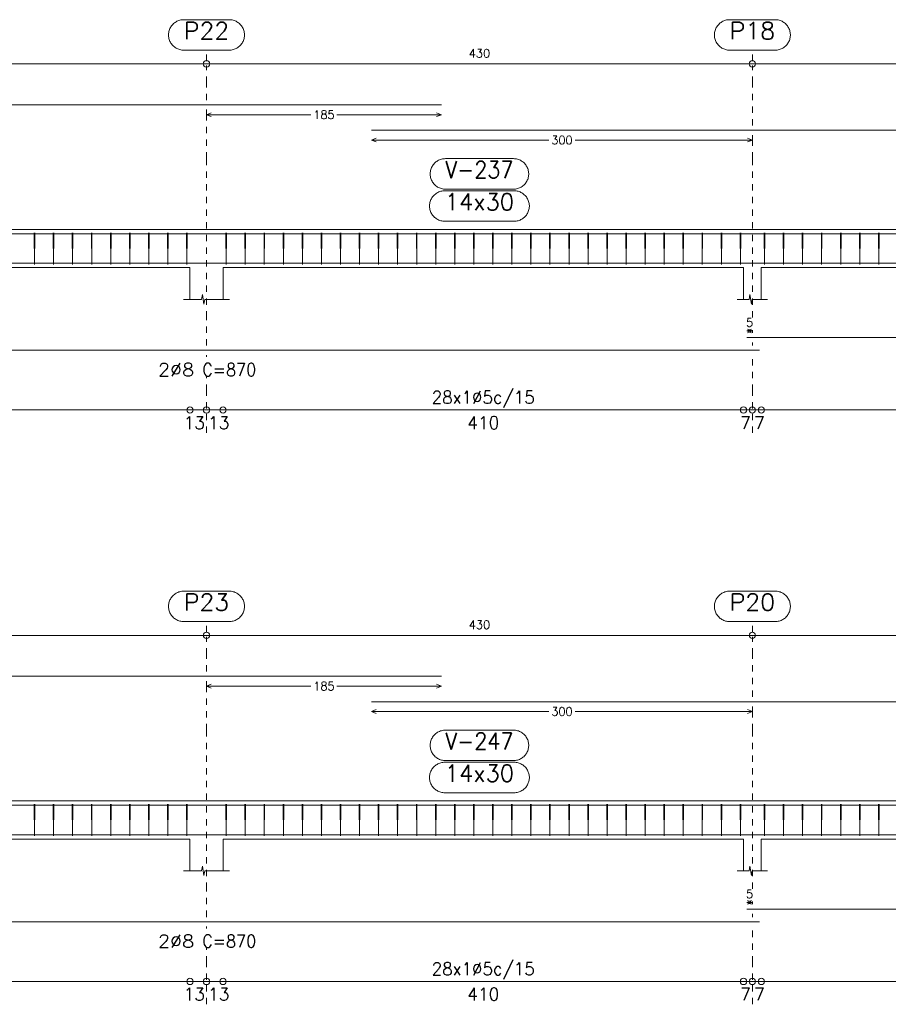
# Model space of a CAD drawing. Header units: millimetres. Extents: x -80 to 444, y 0 to 170.
# Tile 107 of 133: x 297 to 311, y 30 to 46. Entities that reach past the tile are written whole.
import ezdxf
from ezdxf.enums import TextEntityAlignment as Align

# ---------------------------------------------------------------- set-up
doc = ezdxf.new("R2010")
doc.units = ezdxf.units.MM
doc.linetypes.add('CYPE_PUNTO', pattern=[0.075, 0, -0.075])
for name, color, linetype, lineweight in [('ARM_DENTRO_VIGA', 4, 'Continuous', 15), ('ARM_ESTRIBOS', 3, 'Continuous', 0), ('ARM_TEXTOS', 3, 'Continuous', 0), ('COT_ARM', 3, 'Continuous', 0), ('COT_COTAS', 3, 'Continuous', 0), ('COT_EST', 3, 'Continuous', 0), ('COT_LIN_APOIOS', 2, 'CYPE_PUNTO', 0), ('COT_LIN_AUX_COTA', 2, 'CYPE_PUNTO', 0), ('REF_NOME', 3, 'Continuous', 0), ('REF_REFERENCIA', 3, 'Continuous', 0), ('SEC_CONTORNOS', 2, 'Continuous', 9), ('TEXTO_COT_ARM', 3, 'Continuous', 0), ('TEXTO_REF_NOME', 3, 'Continuous', 0), ('TEXTO_REF_REFERENCIA', 3, 'Continuous', 0), ('TXT_COMP', 3, 'Continuous', 0), ('TXT_EST', 3, 'Continuous', 0)]:
    doc.layers.add(name, color=color, linetype=linetype, lineweight=lineweight)
doc.styles.add('CYPETXT', font='romans', dxfattribs={"height": 0.2})

msp = doc.modelspace()

# ---------------------------------------------------------------- linework, layer by layer
at = {"layer": 'ARM_DENTRO_VIGA'}
for points in [[(285.298, 44.6341), (303.598, 44.6341)], [(302.498, 44.2341), (320.798, 44.2341)], [(285.298, 42.6026), (303.598, 42.6026)], [(302.498, 42.6026), (320.798, 42.6026)], [(291.208, 42.1386), (308.608, 42.1386)], [(308.408, 42.1386), (325.808, 42.1386)], [(308.408, 40.9685), (325.808, 40.9685)], [(291.208, 40.7685), (308.608, 40.7685)], [(285.298, 35.6341), (303.598, 35.6341)], [(302.498, 35.2341), (320.798, 35.2341)], [(285.298, 33.6026), (303.598, 33.6026)], [(302.498, 33.6026), (320.798, 33.6026)], [(291.208, 33.1386), (308.608, 33.1386)], [(308.408, 33.1386), (325.808, 33.1386)], [(308.408, 31.9685), (325.808, 31.9685)], [(291.208, 31.7685), (308.608, 31.7685)]]:
    msp.add_lwpolyline(points, dxfattribs=at)
at = {"layer": 'ARM_ESTRIBOS'}
for points in [[(297.194, 42.5716), (297.194, 42.6206), (297.189, 42.1206), (297.184, 42.6206), (297.184, 42.5906), (297.184, 42.5416)], [(297.494, 42.5716), (297.494, 42.6206), (297.489, 42.1206), (297.484, 42.6206), (297.484, 42.5906), (297.484, 42.5416)], [(297.794, 42.5716), (297.794, 42.6206), (297.789, 42.1206), (297.784, 42.6206), (297.784, 42.5906), (297.784, 42.5416)], [(298.094, 42.5716), (298.094, 42.6206), (298.089, 42.1206), (298.084, 42.6206), (298.084, 42.5906), (298.084, 42.5416)], [(298.394, 42.5716), (298.394, 42.6206), (298.389, 42.1206), (298.384, 42.6206), (298.384, 42.5906), (298.384, 42.5416)], [(298.694, 42.5716), (298.694, 42.6206), (298.689, 42.1206), (298.684, 42.6206), (298.684, 42.5906), (298.684, 42.5416)], [(298.994, 42.5716), (298.994, 42.6206), (298.989, 42.1206), (298.984, 42.6206), (298.984, 42.5906), (298.984, 42.5416)], [(299.294, 42.5716), (299.294, 42.6206), (299.289, 42.1206), (299.284, 42.6206), (299.284, 42.5906), (299.284, 42.5416)], [(299.594, 42.5716), (299.594, 42.6206), (299.589, 42.1206), (299.584, 42.6206), (299.584, 42.5906), (299.584, 42.5416)], [(300.214, 42.5716), (300.214, 42.6206), (300.209, 42.1206), (300.204, 42.6206), (300.204, 42.5906), (300.204, 42.5416)], [(300.514, 42.5716), (300.514, 42.6206), (300.509, 42.1206), (300.504, 42.6206), (300.504, 42.5906), (300.504, 42.5416)], [(300.814, 42.5716), (300.814, 42.6206), (300.809, 42.1206), (300.804, 42.6206), (300.804, 42.5906), (300.804, 42.5416)], [(301.114, 42.5716), (301.114, 42.6206), (301.109, 42.1206), (301.104, 42.6206), (301.104, 42.5906), (301.104, 42.5416)], [(301.414, 42.5716), (301.414, 42.6206), (301.409, 42.1206), (301.404, 42.6206), (301.404, 42.5906), (301.404, 42.5416)], [(301.714, 42.5716), (301.714, 42.6206), (301.709, 42.1206), (301.704, 42.6206), (301.704, 42.5906), (301.704, 42.5416)], [(302.014, 42.5716), (302.014, 42.6206), (302.009, 42.1206), (302.004, 42.6206), (302.004, 42.5906), (302.004, 42.5416)], [(302.314, 42.5716), (302.314, 42.6206), (302.309, 42.1206), (302.304, 42.6206), (302.304, 42.5906), (302.304, 42.5416)], [(302.614, 42.5716), (302.614, 42.6206), (302.609, 42.1206), (302.604, 42.6206), (302.604, 42.5906), (302.604, 42.5416)], [(302.914, 42.5716), (302.914, 42.6206), (302.909, 42.1206), (302.904, 42.6206), (302.904, 42.5906), (302.904, 42.5416)], [(303.214, 42.5716), (303.214, 42.6206), (303.209, 42.1206), (303.204, 42.6206), (303.204, 42.5906), (303.204, 42.5416)], [(303.514, 42.5716), (303.514, 42.6206), (303.509, 42.1206), (303.504, 42.6206), (303.504, 42.5906), (303.504, 42.5416)], [(303.814, 42.5716), (303.814, 42.6206), (303.809, 42.1206), (303.804, 42.6206), (303.804, 42.5906), (303.804, 42.5416)], [(304.114, 42.5716), (304.114, 42.6206), (304.109, 42.1206), (304.104, 42.6206), (304.104, 42.5906), (304.104, 42.5416)], [(304.414, 42.5716), (304.414, 42.6206), (304.409, 42.1206), (304.404, 42.6206), (304.404, 42.5906), (304.404, 42.5416)], [(304.714, 42.5716), (304.714, 42.6206), (304.709, 42.1206), (304.704, 42.6206), (304.704, 42.5906), (304.704, 42.5416)], [(305.014, 42.5716), (305.014, 42.6206), (305.009, 42.1206), (305.004, 42.6206), (305.004, 42.5906), (305.004, 42.5416)], [(305.314, 42.5716), (305.314, 42.6206), (305.309, 42.1206), (305.304, 42.6206), (305.304, 42.5906), (305.304, 42.5416)], [(305.614, 42.5716), (305.614, 42.6206), (305.609, 42.1206), (305.604, 42.6206), (305.604, 42.5906), (305.604, 42.5416)], [(305.914, 42.5716), (305.914, 42.6206), (305.909, 42.1206), (305.904, 42.6206), (305.904, 42.5906), (305.904, 42.5416)], [(306.214, 42.5716), (306.214, 42.6206), (306.209, 42.1206), (306.204, 42.6206), (306.204, 42.5906), (306.204, 42.5416)], [(306.514, 42.5716), (306.514, 42.6206), (306.509, 42.1206), (306.504, 42.6206), (306.504, 42.5906), (306.504, 42.5416)], [(306.814, 42.5716), (306.814, 42.6206), (306.809, 42.1206), (306.804, 42.6206), (306.804, 42.5906), (306.804, 42.5416)], [(307.114, 42.5716), (307.114, 42.6206), (307.109, 42.1206), (307.104, 42.6206), (307.104, 42.5906), (307.104, 42.5416)], [(307.414, 42.5716), (307.414, 42.6206), (307.409, 42.1206), (307.404, 42.6206), (307.404, 42.5906), (307.404, 42.5416)], [(307.714, 42.5716), (307.714, 42.6206), (307.709, 42.1206), (307.704, 42.6206), (307.704, 42.5906), (307.704, 42.5416)], [(308.014, 42.5716), (308.014, 42.6206), (308.009, 42.1206), (308.004, 42.6206), (308.004, 42.5906), (308.004, 42.5416)], [(308.314, 42.5716), (308.314, 42.6206), (308.309, 42.1206), (308.304, 42.6206), (308.304, 42.5906), (308.304, 42.5416)], [(308.694, 42.5716), (308.694, 42.6206), (308.689, 42.1206), (308.684, 42.6206), (308.684, 42.5906), (308.684, 42.5416)], [(308.994, 42.5716), (308.994, 42.6206), (308.989, 42.1206), (308.984, 42.6206), (308.984, 42.5906), (308.984, 42.5416)], [(309.294, 42.5716), (309.294, 42.6206), (309.289, 42.1206), (309.284, 42.6206), (309.284, 42.5906), (309.284, 42.5416)], [(309.594, 42.5716), (309.594, 42.6206), (309.589, 42.1206), (309.584, 42.6206), (309.584, 42.5906), (309.584, 42.5416)], [(309.894, 42.5716), (309.894, 42.6206), (309.889, 42.1206), (309.884, 42.6206), (309.884, 42.5906), (309.884, 42.5416)], [(310.194, 42.5716), (310.194, 42.6206), (310.189, 42.1206), (310.184, 42.6206), (310.184, 42.5906), (310.184, 42.5416)], [(310.494, 42.5716), (310.494, 42.6206), (310.489, 42.1206), (310.484, 42.6206), (310.484, 42.5906), (310.484, 42.5416)], [(297.194, 33.5716), (297.194, 33.6206), (297.189, 33.1206), (297.184, 33.6206), (297.184, 33.5906), (297.184, 33.5416)], [(297.494, 33.5716), (297.494, 33.6206), (297.489, 33.1206), (297.484, 33.6206), (297.484, 33.5906), (297.484, 33.5416)], [(297.794, 33.5716), (297.794, 33.6206), (297.789, 33.1206), (297.784, 33.6206), (297.784, 33.5906), (297.784, 33.5416)], [(298.094, 33.5716), (298.094, 33.6206), (298.089, 33.1206), (298.084, 33.6206), (298.084, 33.5906), (298.084, 33.5416)], [(298.394, 33.5716), (298.394, 33.6206), (298.389, 33.1206), (298.384, 33.6206), (298.384, 33.5906), (298.384, 33.5416)], [(298.694, 33.5716), (298.694, 33.6206), (298.689, 33.1206), (298.684, 33.6206), (298.684, 33.5906), (298.684, 33.5416)], [(298.994, 33.5716), (298.994, 33.6206), (298.989, 33.1206), (298.984, 33.6206), (298.984, 33.5906), (298.984, 33.5416)], [(299.294, 33.5716), (299.294, 33.6206), (299.289, 33.1206), (299.284, 33.6206), (299.284, 33.5906), (299.284, 33.5416)], [(299.594, 33.5716), (299.594, 33.6206), (299.589, 33.1206), (299.584, 33.6206), (299.584, 33.5906), (299.584, 33.5416)], [(300.214, 33.5716), (300.214, 33.6206), (300.209, 33.1206), (300.204, 33.6206), (300.204, 33.5906), (300.204, 33.5416)], [(300.514, 33.5716), (300.514, 33.6206), (300.509, 33.1206), (300.504, 33.6206), (300.504, 33.5906), (300.504, 33.5416)], [(300.814, 33.5716), (300.814, 33.6206), (300.809, 33.1206), (300.804, 33.6206), (300.804, 33.5906), (300.804, 33.5416)], [(301.114, 33.5716), (301.114, 33.6206), (301.109, 33.1206), (301.104, 33.6206), (301.104, 33.5906), (301.104, 33.5416)], [(301.414, 33.5716), (301.414, 33.6206), (301.409, 33.1206), (301.404, 33.6206), (301.404, 33.5906), (301.404, 33.5416)], [(301.714, 33.5716), (301.714, 33.6206), (301.709, 33.1206), (301.704, 33.6206), (301.704, 33.5906), (301.704, 33.5416)], [(302.014, 33.5716), (302.014, 33.6206), (302.009, 33.1206), (302.004, 33.6206), (302.004, 33.5906), (302.004, 33.5416)], [(302.314, 33.5716), (302.314, 33.6206), (302.309, 33.1206), (302.304, 33.6206), (302.304, 33.5906), (302.304, 33.5416)], [(302.614, 33.5716), (302.614, 33.6206), (302.609, 33.1206), (302.604, 33.6206), (302.604, 33.5906), (302.604, 33.5416)], [(302.914, 33.5716), (302.914, 33.6206), (302.909, 33.1206), (302.904, 33.6206), (302.904, 33.5906), (302.904, 33.5416)], [(303.214, 33.5716), (303.214, 33.6206), (303.209, 33.1206), (303.204, 33.6206), (303.204, 33.5906), (303.204, 33.5416)], [(303.514, 33.5716), (303.514, 33.6206), (303.509, 33.1206), (303.504, 33.6206), (303.504, 33.5906), (303.504, 33.5416)], [(303.814, 33.5716), (303.814, 33.6206), (303.809, 33.1206), (303.804, 33.6206), (303.804, 33.5906), (303.804, 33.5416)], [(304.114, 33.5716), (304.114, 33.6206), (304.109, 33.1206), (304.104, 33.6206), (304.104, 33.5906), (304.104, 33.5416)], [(304.414, 33.5716), (304.414, 33.6206), (304.409, 33.1206), (304.404, 33.6206), (304.404, 33.5906), (304.404, 33.5416)], [(304.714, 33.5716), (304.714, 33.6206), (304.709, 33.1206), (304.704, 33.6206), (304.704, 33.5906), (304.704, 33.5416)], [(305.014, 33.5716), (305.014, 33.6206), (305.009, 33.1206), (305.004, 33.6206), (305.004, 33.5906), (305.004, 33.5416)], [(305.314, 33.5716), (305.314, 33.6206), (305.309, 33.1206), (305.304, 33.6206), (305.304, 33.5906), (305.304, 33.5416)], [(305.614, 33.5716), (305.614, 33.6206), (305.609, 33.1206), (305.604, 33.6206), (305.604, 33.5906), (305.604, 33.5416)], [(305.914, 33.5716), (305.914, 33.6206), (305.909, 33.1206), (305.904, 33.6206), (305.904, 33.5906), (305.904, 33.5416)], [(306.214, 33.5716), (306.214, 33.6206), (306.209, 33.1206), (306.204, 33.6206), (306.204, 33.5906), (306.204, 33.5416)], [(306.514, 33.5716), (306.514, 33.6206), (306.509, 33.1206), (306.504, 33.6206), (306.504, 33.5906), (306.504, 33.5416)], [(306.814, 33.5716), (306.814, 33.6206), (306.809, 33.1206), (306.804, 33.6206), (306.804, 33.5906), (306.804, 33.5416)], [(307.114, 33.5716), (307.114, 33.6206), (307.109, 33.1206), (307.104, 33.6206), (307.104, 33.5906), (307.104, 33.5416)], [(307.414, 33.5716), (307.414, 33.6206), (307.409, 33.1206), (307.404, 33.6206), (307.404, 33.5906), (307.404, 33.5416)], [(307.714, 33.5716), (307.714, 33.6206), (307.709, 33.1206), (307.704, 33.6206), (307.704, 33.5906), (307.704, 33.5416)], [(308.014, 33.5716), (308.014, 33.6206), (308.009, 33.1206), (308.004, 33.6206), (308.004, 33.5906), (308.004, 33.5416)], [(308.314, 33.5716), (308.314, 33.6206), (308.309, 33.1206), (308.304, 33.6206), (308.304, 33.5906), (308.304, 33.5416)], [(308.694, 33.5716), (308.694, 33.6206), (308.689, 33.1206), (308.684, 33.6206), (308.684, 33.5906), (308.684, 33.5416)], [(308.994, 33.5716), (308.994, 33.6206), (308.989, 33.1206), (308.984, 33.6206), (308.984, 33.5906), (308.984, 33.5416)], [(309.294, 33.5716), (309.294, 33.6206), (309.289, 33.1206), (309.284, 33.6206), (309.284, 33.5906), (309.284, 33.5416)], [(309.594, 33.5716), (309.594, 33.6206), (309.589, 33.1206), (309.584, 33.6206), (309.584, 33.5906), (309.584, 33.5416)], [(309.894, 33.5716), (309.894, 33.6206), (309.889, 33.1206), (309.884, 33.6206), (309.884, 33.5906), (309.884, 33.5416)], [(310.194, 33.5716), (310.194, 33.6206), (310.189, 33.1206), (310.184, 33.6206), (310.184, 33.5906), (310.184, 33.5416)], [(310.494, 33.5716), (310.494, 33.6206), (310.489, 33.1206), (310.484, 33.6206), (310.484, 33.5906), (310.484, 33.5416)]]:
    msp.add_lwpolyline(points, dxfattribs=at)
at = {"layer": 'COT_ARM'}
for p, q in [((299.898, 44.4791), (299.973, 44.5091)), ((303.598, 44.4791), (303.523, 44.5091)), ((299.898, 44.4791), (299.973, 44.4491)), ((299.898, 44.4791), (301.5425, 44.4791)), ((301.9535, 44.4791), (303.598, 44.4791)), ((303.598, 44.4791), (303.523, 44.4491)), ((302.498, 44.0791), (302.573, 44.1091)), ((302.498, 44.0791), (302.573, 44.0491)), ((302.498, 44.0791), (305.2925, 44.0791)), ((305.7035, 44.0791), (308.498, 44.0791)), ((308.498, 44.0791), (308.423, 44.1091)), ((308.498, 44.0791), (308.423, 44.0491)), ((308.408, 41.0735), (308.483, 41.1035)), ((308.498, 41.0735), (308.423, 41.1035)), ((308.408, 41.0735), (308.483, 41.0435)), ((308.408, 41.0735), (308.498, 41.0735)), ((308.498, 41.0735), (308.423, 41.0435)), ((299.898, 35.4791), (299.973, 35.5091)), ((299.898, 35.4791), (299.973, 35.4491)), ((299.898, 35.4791), (301.5425, 35.4791)), ((301.9535, 35.4791), (303.598, 35.4791)), ((303.598, 35.4791), (303.523, 35.5091)), ((303.598, 35.4791), (303.523, 35.4491)), ((302.498, 35.0791), (302.573, 35.1091)), ((302.498, 35.0791), (302.573, 35.0491)), ((302.498, 35.0791), (305.2925, 35.0791)), ((305.7035, 35.0791), (308.498, 35.0791)), ((308.498, 35.0791), (308.423, 35.1091)), ((308.498, 35.0791), (308.423, 35.0491)), ((308.408, 32.0735), (308.483, 32.1035)), ((308.498, 32.0735), (308.423, 32.1035)), ((308.408, 32.0735), (308.483, 32.0435)), ((308.408, 32.0735), (308.498, 32.0735)), ((308.498, 32.0735), (308.423, 32.0435))]:
    msp.add_line(p, q, dxfattribs=at)
at = {"layer": 'COT_COTAS'}
for points in [[(273.808, 45.2791), (282.698, 45.2791), (291.298, 45.2791), (299.898, 45.2791), (308.498, 45.2791), (317.098, 45.2791), (325.698, 45.2791), (334.298, 45.2791), (343.188, 45.2791)], [(273.808, 36.2791), (282.698, 36.2791), (291.298, 36.2791), (299.898, 36.2791), (308.498, 36.2791), (317.098, 36.2791), (325.698, 36.2791), (334.298, 36.2791), (343.188, 36.2791)]]:
    msp.add_lwpolyline(points, dxfattribs=at)
for centre in [(299.898, 45.2791), (308.498, 45.2791), (299.898, 36.2791), (308.498, 36.2791)]:
    msp.add_circle(centre, 0.05, dxfattribs=at)
at = {"layer": 'COT_EST'}
for points in [[(273.808, 39.8285), (274.238, 39.8285), (282.438, 39.8285), (282.698, 39.8285), (282.958, 39.8285), (291.158, 39.8285), (291.298, 39.8285), (291.438, 39.8285), (299.638, 39.8285), (299.898, 39.8285), (300.158, 39.8285), (308.358, 39.8285), (308.498, 39.8285), (308.638, 39.8285), (316.838, 39.8285), (317.098, 39.8285), (317.358, 39.8285), (325.558, 39.8285)], [(273.808, 30.8285), (274.238, 30.8285), (282.438, 30.8285), (282.698, 30.8285), (282.958, 30.8285), (291.158, 30.8285), (291.298, 30.8285), (291.438, 30.8285), (299.638, 30.8285), (299.898, 30.8285), (300.158, 30.8285), (308.358, 30.8285), (308.498, 30.8285), (308.638, 30.8285), (316.838, 30.8285), (317.098, 30.8285), (317.358, 30.8285), (325.558, 30.8285)]]:
    msp.add_lwpolyline(points, dxfattribs=at)
for centre in [(299.638, 39.8285), (299.898, 39.8285), (300.158, 39.8285), (308.358, 39.8285), (308.498, 39.8285), (308.638, 39.8285), (299.638, 30.8285), (299.898, 30.8285), (300.158, 30.8285), (308.358, 30.8285), (308.498, 30.8285), (308.638, 30.8285)]:
    msp.add_circle(centre, 0.05, dxfattribs=at)
at = {"layer": 'COT_LIN_APOIOS'}
for p, q in [((308.498, 41.0435), (308.498, 41.0868)), ((308.498, 40.8435), (308.498, 40.8935)), ((299.898, 40.6635), (299.898, 40.6935)), ((299.898, 39.4685), (299.898, 39.8035)), ((308.498, 39.4685), (308.498, 39.8035)), ((308.498, 32.0435), (308.498, 32.0868)), ((308.498, 31.8435), (308.498, 31.8935)), ((299.898, 31.6635), (299.898, 31.6935)), ((299.898, 30.4685), (299.898, 30.8035)), ((308.498, 30.4685), (308.498, 30.8035))]:
    msp.add_line(p, q, dxfattribs=at)
for points in [[(299.898, 44.7091), (299.898, 44.9791), (299.898, 45.2541)], [(308.498, 44.3091), (308.498, 44.9791), (308.498, 45.2541)], [(299.898, 40.8435), (299.898, 41.2868), (299.898, 43.7866), (299.898, 44.4491), (299.898, 44.5091), (299.898, 44.5591)], [(308.498, 41.2868), (308.498, 43.7866), (308.498, 44.0491), (308.498, 44.1091), (308.498, 44.1591)], [(308.498, 39.8535), (308.498, 40.1285), (308.498, 40.6935)], [(299.898, 39.8535), (299.898, 40.1285), (299.898, 40.3635)], [(299.898, 35.7091), (299.898, 35.9791), (299.898, 36.2541)], [(308.498, 35.3091), (308.498, 35.9791), (308.498, 36.2541)], [(299.898, 31.8435), (299.898, 32.2868), (299.898, 34.7866), (299.898, 35.4491), (299.898, 35.5091), (299.898, 35.5591)], [(308.498, 32.2868), (308.498, 34.7866), (308.498, 35.0491), (308.498, 35.1091), (308.498, 35.1591)], [(308.498, 30.8535), (308.498, 31.1285), (308.498, 31.6935)], [(299.898, 30.8535), (299.898, 31.1285), (299.898, 31.3635)]]:
    msp.add_lwpolyline(points, dxfattribs=at)
at = {"layer": 'COT_LIN_AUX_COTA'}
for p, q in [((299.898, 45.3291), (299.898, 45.4953)), ((308.498, 45.3291), (308.498, 45.4953)), ((299.898, 36.3291), (299.898, 36.4953)), ((308.498, 36.3291), (308.498, 36.4953))]:
    msp.add_line(p, q, dxfattribs=at)
at = {"layer": 'REF_NOME'}
for points in [[(304.734, 43.7866), (304.75, 43.7861), (304.766, 43.7845), (304.7818, 43.7818), (304.7974, 43.7781), (304.8127, 43.7733), (304.8277, 43.7676), (304.8422, 43.7608), (304.8563, 43.7531), (304.8698, 43.7445), (304.8827, 43.7349), (304.895, 43.7246), (304.9065, 43.7134), (304.9173, 43.7015), (304.9272, 43.689), (304.9363, 43.6757), (304.9445, 43.6619), (304.9517, 43.6476), (304.958, 43.6329), (304.9632, 43.6177), (304.9675, 43.6022), (304.9707, 43.5865), (304.9728, 43.5706), (304.9739, 43.5546), (304.9739, 43.5386), (304.9728, 43.5226), (304.9707, 43.5067), (304.9675, 43.491), (304.9632, 43.4755), (304.958, 43.4603), (304.9517, 43.4456), (304.9445, 43.4313), (304.9363, 43.4175), (304.9272, 43.4042), (304.9173, 43.3916), (304.9065, 43.3798), (304.895, 43.3686), (304.8827, 43.3582), (304.8698, 43.3487), (304.8563, 43.3401), (304.8422, 43.3324), (304.8277, 43.3256), (304.8127, 43.3199), (304.7974, 43.3151), (304.7818, 43.3114), (304.766, 43.3087), (304.75, 43.3071), (304.734, 43.3066), (303.662, 43.3066), (303.646, 43.3071), (303.63, 43.3087), (303.6142, 43.3114), (303.5986, 43.3151), (303.5833, 43.3199), (303.5683, 43.3256), (303.5538, 43.3324), (303.5397, 43.3401), (303.5262, 43.3487), (303.5133, 43.3582), (303.501, 43.3686), (303.4895, 43.3798), (303.4787, 43.3916), (303.4688, 43.4042), (303.4597, 43.4175), (303.4515, 43.4313), (303.4443, 43.4456), (303.438, 43.4603), (303.4328, 43.4755), (303.4285, 43.491), (303.4253, 43.5067), (303.4232, 43.5226), (303.4221, 43.5386), (303.4221, 43.5546), (303.4232, 43.5706), (303.4253, 43.5865), (303.4285, 43.6022), (303.4328, 43.6177), (303.438, 43.6329), (303.4443, 43.6476), (303.4515, 43.6619), (303.4597, 43.6757), (303.4688, 43.689), (303.4787, 43.7015), (303.4895, 43.7134), (303.501, 43.7246), (303.5133, 43.7349), (303.5262, 43.7445), (303.5397, 43.7531), (303.5538, 43.7608), (303.5683, 43.7676), (303.5833, 43.7733), (303.5986, 43.7781), (303.6142, 43.7818), (303.63, 43.7845), (303.646, 43.7861), (303.662, 43.7866), (304.734, 43.7866)], [(304.744, 43.2806), (304.76, 43.2801), (304.776, 43.2785), (304.7918, 43.2758), (304.8074, 43.2721), (304.8227, 43.2673), (304.8377, 43.2616), (304.8522, 43.2548), (304.8663, 43.2471), (304.8798, 43.2385), (304.8927, 43.2289), (304.905, 43.2186), (304.9165, 43.2074), (304.9273, 43.1955), (304.9372, 43.183), (304.9463, 43.1697), (304.9545, 43.1559), (304.9617, 43.1416), (304.968, 43.1269), (304.9732, 43.1117), (304.9775, 43.0962), (304.9807, 43.0805), (304.9828, 43.0646), (304.9839, 43.0486), (304.9839, 43.0326), (304.9828, 43.0166), (304.9807, 43.0007), (304.9775, 42.985), (304.9732, 42.9695), (304.968, 42.9543), (304.9617, 42.9396), (304.9545, 42.9253), (304.9463, 42.9115), (304.9372, 42.8982), (304.9273, 42.8856), (304.9165, 42.8738), (304.905, 42.8626), (304.8927, 42.8522), (304.8798, 42.8427), (304.8663, 42.8341), (304.8522, 42.8264), (304.8377, 42.8196), (304.8227, 42.8139), (304.8074, 42.8091), (304.7918, 42.8054), (304.776, 42.8027), (304.76, 42.8011), (304.744, 42.8006), (303.652, 42.8006), (303.636, 42.8011), (303.62, 42.8027), (303.6042, 42.8054), (303.5886, 42.8091), (303.5733, 42.8139), (303.5583, 42.8196), (303.5438, 42.8264), (303.5297, 42.8341), (303.5162, 42.8427), (303.5033, 42.8522), (303.491, 42.8626), (303.4795, 42.8738), (303.4687, 42.8856), (303.4588, 42.8982), (303.4497, 42.9115), (303.4415, 42.9253), (303.4343, 42.9396), (303.428, 42.9543), (303.4228, 42.9695), (303.4185, 42.985), (303.4153, 43.0007), (303.4132, 43.0166), (303.4121, 43.0326), (303.4121, 43.0486), (303.4132, 43.0646), (303.4153, 43.0805), (303.4185, 43.0962), (303.4228, 43.1117), (303.428, 43.1269), (303.4343, 43.1416), (303.4415, 43.1559), (303.4497, 43.1697), (303.4588, 43.183), (303.4687, 43.1955), (303.4795, 43.2074), (303.491, 43.2186), (303.5033, 43.2289), (303.5162, 43.2385), (303.5297, 43.2471), (303.5438, 43.2548), (303.5583, 43.2616), (303.5733, 43.2673), (303.5886, 43.2721), (303.6042, 43.2758), (303.62, 43.2785), (303.636, 43.2801), (303.652, 43.2806), (304.744, 43.2806)], [(304.734, 34.7866), (304.75, 34.7861), (304.766, 34.7845), (304.7818, 34.7818), (304.7974, 34.7781), (304.8127, 34.7733), (304.8277, 34.7676), (304.8422, 34.7608), (304.8563, 34.7531), (304.8698, 34.7445), (304.8827, 34.7349), (304.895, 34.7246), (304.9065, 34.7134), (304.9173, 34.7015), (304.9272, 34.689), (304.9363, 34.6757), (304.9445, 34.6619), (304.9517, 34.6476), (304.958, 34.6329), (304.9632, 34.6177), (304.9675, 34.6022), (304.9707, 34.5865), (304.9728, 34.5706), (304.9739, 34.5546), (304.9739, 34.5386), (304.9728, 34.5226), (304.9707, 34.5067), (304.9675, 34.491), (304.9632, 34.4755), (304.958, 34.4603), (304.9517, 34.4456), (304.9445, 34.4313), (304.9363, 34.4175), (304.9272, 34.4042), (304.9173, 34.3916), (304.9065, 34.3798), (304.895, 34.3686), (304.8827, 34.3582), (304.8698, 34.3487), (304.8563, 34.3401), (304.8422, 34.3324), (304.8277, 34.3256), (304.8127, 34.3199), (304.7974, 34.3151), (304.7818, 34.3114), (304.766, 34.3087), (304.75, 34.3071), (304.734, 34.3066), (303.662, 34.3066), (303.646, 34.3071), (303.63, 34.3087), (303.6142, 34.3114), (303.5986, 34.3151), (303.5833, 34.3199), (303.5683, 34.3256), (303.5538, 34.3324), (303.5397, 34.3401), (303.5262, 34.3487), (303.5133, 34.3582), (303.501, 34.3686), (303.4895, 34.3798), (303.4787, 34.3916), (303.4688, 34.4042), (303.4597, 34.4175), (303.4515, 34.4313), (303.4443, 34.4456), (303.438, 34.4603), (303.4328, 34.4755), (303.4285, 34.491), (303.4253, 34.5067), (303.4232, 34.5226), (303.4221, 34.5386), (303.4221, 34.5546), (303.4232, 34.5706), (303.4253, 34.5865), (303.4285, 34.6022), (303.4328, 34.6177), (303.438, 34.6329), (303.4443, 34.6476), (303.4515, 34.6619), (303.4597, 34.6757), (303.4688, 34.689), (303.4787, 34.7015), (303.4895, 34.7134), (303.501, 34.7246), (303.5133, 34.7349), (303.5262, 34.7445), (303.5397, 34.7531), (303.5538, 34.7608), (303.5683, 34.7676), (303.5833, 34.7733), (303.5986, 34.7781), (303.6142, 34.7818), (303.63, 34.7845), (303.646, 34.7861), (303.662, 34.7866), (304.734, 34.7866)], [(304.744, 34.2806), (304.76, 34.2801), (304.776, 34.2785), (304.7918, 34.2758), (304.8074, 34.2721), (304.8227, 34.2673), (304.8377, 34.2616), (304.8522, 34.2548), (304.8663, 34.2471), (304.8798, 34.2385), (304.8927, 34.2289), (304.905, 34.2186), (304.9165, 34.2074), (304.9273, 34.1955), (304.9372, 34.183), (304.9463, 34.1697), (304.9545, 34.1559), (304.9617, 34.1416), (304.968, 34.1269), (304.9732, 34.1117), (304.9775, 34.0962), (304.9807, 34.0805), (304.9828, 34.0646), (304.9839, 34.0486), (304.9839, 34.0326), (304.9828, 34.0166), (304.9807, 34.0007), (304.9775, 33.985), (304.9732, 33.9695), (304.968, 33.9543), (304.9617, 33.9396), (304.9545, 33.9253), (304.9463, 33.9115), (304.9372, 33.8982), (304.9273, 33.8856), (304.9165, 33.8738), (304.905, 33.8626), (304.8927, 33.8522), (304.8798, 33.8427), (304.8663, 33.8341), (304.8522, 33.8264), (304.8377, 33.8196), (304.8227, 33.8139), (304.8074, 33.8091), (304.7918, 33.8054), (304.776, 33.8027), (304.76, 33.8011), (304.744, 33.8006), (303.652, 33.8006), (303.636, 33.8011), (303.62, 33.8027), (303.6042, 33.8054), (303.5886, 33.8091), (303.5733, 33.8139), (303.5583, 33.8196), (303.5438, 33.8264), (303.5297, 33.8341), (303.5162, 33.8427), (303.5033, 33.8522), (303.491, 33.8626), (303.4795, 33.8738), (303.4687, 33.8856), (303.4588, 33.8982), (303.4497, 33.9115), (303.4415, 33.9253), (303.4343, 33.9396), (303.428, 33.9543), (303.4228, 33.9695), (303.4185, 33.985), (303.4153, 34.0007), (303.4132, 34.0166), (303.4121, 34.0326), (303.4121, 34.0486), (303.4132, 34.0646), (303.4153, 34.0805), (303.4185, 34.0962), (303.4228, 34.1117), (303.428, 34.1269), (303.4343, 34.1416), (303.4415, 34.1559), (303.4497, 34.1697), (303.4588, 34.183), (303.4687, 34.1955), (303.4795, 34.2074), (303.491, 34.2186), (303.5033, 34.2289), (303.5162, 34.2385), (303.5297, 34.2471), (303.5438, 34.2548), (303.5583, 34.2616), (303.5733, 34.2673), (303.5886, 34.2721), (303.6042, 34.2758), (303.62, 34.2785), (303.636, 34.2801), (303.652, 34.2806), (304.744, 34.2806)]]:
    msp.add_lwpolyline(points, close=True, dxfattribs=at)
at = {"layer": 'REF_REFERENCIA'}
for points in [[(300.256, 45.9753), (300.272, 45.9747), (300.288, 45.9731), (300.3038, 45.9705), (300.3194, 45.9668), (300.3347, 45.962), (300.3497, 45.9562), (300.3642, 45.9495), (300.3783, 45.9418), (300.3918, 45.9331), (300.4047, 45.9236), (300.417, 45.9133), (300.4285, 45.9021), (300.4393, 45.8902), (300.4492, 45.8776), (300.4583, 45.8644), (300.4665, 45.8506), (300.4737, 45.8363), (300.48, 45.8215), (300.4852, 45.8064), (300.4895, 45.7909), (300.4927, 45.7752), (300.4948, 45.7593), (300.4959, 45.7433), (300.4959, 45.7273), (300.4948, 45.7113), (300.4927, 45.6954), (300.4895, 45.6796), (300.4852, 45.6642), (300.48, 45.649), (300.4737, 45.6343), (300.4665, 45.6199), (300.4583, 45.6061), (300.4492, 45.5929), (300.4393, 45.5803), (300.4285, 45.5684), (300.417, 45.5573), (300.4047, 45.5469), (300.3918, 45.5374), (300.3783, 45.5288), (300.3642, 45.5211), (300.3497, 45.5143), (300.3347, 45.5086), (300.3194, 45.5038), (300.3038, 45.5001), (300.288, 45.4974), (300.272, 45.4958), (300.256, 45.4953), (299.54, 45.4953), (299.524, 45.4958), (299.508, 45.4974), (299.4922, 45.5001), (299.4766, 45.5038), (299.4613, 45.5086), (299.4463, 45.5143), (299.4318, 45.5211), (299.4177, 45.5288), (299.4042, 45.5374), (299.3913, 45.5469), (299.379, 45.5573), (299.3675, 45.5684), (299.3567, 45.5803), (299.3468, 45.5929), (299.3377, 45.6061), (299.3295, 45.6199), (299.3223, 45.6343), (299.316, 45.649), (299.3108, 45.6642), (299.3065, 45.6796), (299.3033, 45.6954), (299.3012, 45.7113), (299.3001, 45.7273), (299.3001, 45.7433), (299.3012, 45.7593), (299.3033, 45.7752), (299.3065, 45.7909), (299.3108, 45.8064), (299.316, 45.8215), (299.3223, 45.8363), (299.3295, 45.8506), (299.3377, 45.8644), (299.3468, 45.8776), (299.3567, 45.8902), (299.3675, 45.9021), (299.379, 45.9133), (299.3913, 45.9236), (299.4042, 45.9331), (299.4177, 45.9418), (299.4318, 45.9495), (299.4463, 45.9562), (299.4613, 45.962), (299.4766, 45.9668), (299.4922, 45.9705), (299.508, 45.9731), (299.524, 45.9747), (299.54, 45.9753), (300.256, 45.9753)], [(308.856, 45.9753), (308.872, 45.9747), (308.888, 45.9731), (308.9038, 45.9705), (308.9194, 45.9668), (308.9347, 45.962), (308.9497, 45.9562), (308.9642, 45.9495), (308.9783, 45.9418), (308.9918, 45.9331), (309.0047, 45.9236), (309.017, 45.9133), (309.0285, 45.9021), (309.0393, 45.8902), (309.0492, 45.8776), (309.0583, 45.8644), (309.0665, 45.8506), (309.0737, 45.8363), (309.08, 45.8215), (309.0852, 45.8064), (309.0895, 45.7909), (309.0927, 45.7752), (309.0948, 45.7593), (309.0959, 45.7433), (309.0959, 45.7273), (309.0948, 45.7113), (309.0927, 45.6954), (309.0895, 45.6796), (309.0852, 45.6642), (309.08, 45.649), (309.0737, 45.6343), (309.0665, 45.6199), (309.0583, 45.6061), (309.0492, 45.5929), (309.0393, 45.5803), (309.0285, 45.5684), (309.017, 45.5573), (309.0047, 45.5469), (308.9918, 45.5374), (308.9783, 45.5288), (308.9642, 45.5211), (308.9497, 45.5143), (308.9347, 45.5086), (308.9194, 45.5038), (308.9038, 45.5001), (308.888, 45.4974), (308.872, 45.4958), (308.856, 45.4953), (308.14, 45.4953), (308.124, 45.4958), (308.108, 45.4974), (308.0922, 45.5001), (308.0766, 45.5038), (308.0613, 45.5086), (308.0463, 45.5143), (308.0318, 45.5211), (308.0177, 45.5288), (308.0042, 45.5374), (307.9913, 45.5469), (307.979, 45.5573), (307.9675, 45.5684), (307.9567, 45.5803), (307.9468, 45.5929), (307.9377, 45.6061), (307.9295, 45.6199), (307.9223, 45.6343), (307.916, 45.649), (307.9108, 45.6642), (307.9065, 45.6796), (307.9033, 45.6954), (307.9012, 45.7113), (307.9001, 45.7273), (307.9001, 45.7433), (307.9012, 45.7593), (307.9033, 45.7752), (307.9065, 45.7909), (307.9108, 45.8064), (307.916, 45.8215), (307.9223, 45.8363), (307.9295, 45.8506), (307.9377, 45.8644), (307.9468, 45.8776), (307.9567, 45.8902), (307.9675, 45.9021), (307.979, 45.9133), (307.9913, 45.9236), (308.0042, 45.9331), (308.0177, 45.9418), (308.0318, 45.9495), (308.0463, 45.9562), (308.0613, 45.962), (308.0766, 45.9668), (308.0922, 45.9705), (308.108, 45.9731), (308.124, 45.9747), (308.14, 45.9753), (308.856, 45.9753)], [(300.256, 36.9753), (300.272, 36.9747), (300.288, 36.9731), (300.3038, 36.9705), (300.3194, 36.9668), (300.3347, 36.962), (300.3497, 36.9562), (300.3642, 36.9495), (300.3783, 36.9418), (300.3918, 36.9331), (300.4047, 36.9236), (300.417, 36.9133), (300.4285, 36.9021), (300.4393, 36.8902), (300.4492, 36.8776), (300.4583, 36.8644), (300.4665, 36.8506), (300.4737, 36.8363), (300.48, 36.8215), (300.4852, 36.8064), (300.4895, 36.7909), (300.4927, 36.7752), (300.4948, 36.7593), (300.4959, 36.7433), (300.4959, 36.7273), (300.4948, 36.7113), (300.4927, 36.6954), (300.4895, 36.6796), (300.4852, 36.6642), (300.48, 36.649), (300.4737, 36.6343), (300.4665, 36.6199), (300.4583, 36.6061), (300.4492, 36.5929), (300.4393, 36.5803), (300.4285, 36.5684), (300.417, 36.5573), (300.4047, 36.5469), (300.3918, 36.5374), (300.3783, 36.5288), (300.3642, 36.5211), (300.3497, 36.5143), (300.3347, 36.5086), (300.3194, 36.5038), (300.3038, 36.5001), (300.288, 36.4974), (300.272, 36.4958), (300.256, 36.4953), (299.54, 36.4953), (299.524, 36.4958), (299.508, 36.4974), (299.4922, 36.5001), (299.4766, 36.5038), (299.4613, 36.5086), (299.4463, 36.5143), (299.4318, 36.5211), (299.4177, 36.5288), (299.4042, 36.5374), (299.3913, 36.5469), (299.379, 36.5573), (299.3675, 36.5684), (299.3567, 36.5803), (299.3468, 36.5929), (299.3377, 36.6061), (299.3295, 36.6199), (299.3223, 36.6343), (299.316, 36.649), (299.3108, 36.6642), (299.3065, 36.6796), (299.3033, 36.6954), (299.3012, 36.7113), (299.3001, 36.7273), (299.3001, 36.7433), (299.3012, 36.7593), (299.3033, 36.7752), (299.3065, 36.7909), (299.3108, 36.8064), (299.316, 36.8215), (299.3223, 36.8363), (299.3295, 36.8506), (299.3377, 36.8644), (299.3468, 36.8776), (299.3567, 36.8902), (299.3675, 36.9021), (299.379, 36.9133), (299.3913, 36.9236), (299.4042, 36.9331), (299.4177, 36.9418), (299.4318, 36.9495), (299.4463, 36.9562), (299.4613, 36.962), (299.4766, 36.9668), (299.4922, 36.9705), (299.508, 36.9731), (299.524, 36.9747), (299.54, 36.9753), (300.256, 36.9753)], [(308.856, 36.9753), (308.872, 36.9747), (308.888, 36.9731), (308.9038, 36.9705), (308.9194, 36.9668), (308.9347, 36.962), (308.9497, 36.9562), (308.9642, 36.9495), (308.9783, 36.9418), (308.9918, 36.9331), (309.0047, 36.9236), (309.017, 36.9133), (309.0285, 36.9021), (309.0393, 36.8902), (309.0492, 36.8776), (309.0583, 36.8644), (309.0665, 36.8506), (309.0737, 36.8363), (309.08, 36.8215), (309.0852, 36.8064), (309.0895, 36.7909), (309.0927, 36.7752), (309.0948, 36.7593), (309.0959, 36.7433), (309.0959, 36.7273), (309.0948, 36.7113), (309.0927, 36.6954), (309.0895, 36.6796), (309.0852, 36.6642), (309.08, 36.649), (309.0737, 36.6343), (309.0665, 36.6199), (309.0583, 36.6061), (309.0492, 36.5929), (309.0393, 36.5803), (309.0285, 36.5684), (309.017, 36.5573), (309.0047, 36.5469), (308.9918, 36.5374), (308.9783, 36.5288), (308.9642, 36.5211), (308.9497, 36.5143), (308.9347, 36.5086), (308.9194, 36.5038), (308.9038, 36.5001), (308.888, 36.4974), (308.872, 36.4958), (308.856, 36.4953), (308.14, 36.4953), (308.124, 36.4958), (308.108, 36.4974), (308.0922, 36.5001), (308.0766, 36.5038), (308.0613, 36.5086), (308.0463, 36.5143), (308.0318, 36.5211), (308.0177, 36.5288), (308.0042, 36.5374), (307.9913, 36.5469), (307.979, 36.5573), (307.9675, 36.5684), (307.9567, 36.5803), (307.9468, 36.5929), (307.9377, 36.6061), (307.9295, 36.6199), (307.9223, 36.6343), (307.916, 36.649), (307.9108, 36.6642), (307.9065, 36.6796), (307.9033, 36.6954), (307.9012, 36.7113), (307.9001, 36.7273), (307.9001, 36.7433), (307.9012, 36.7593), (307.9033, 36.7752), (307.9065, 36.7909), (307.9108, 36.8064), (307.916, 36.8215), (307.9223, 36.8363), (307.9295, 36.8506), (307.9377, 36.8644), (307.9468, 36.8776), (307.9567, 36.8902), (307.9675, 36.9021), (307.979, 36.9133), (307.9913, 36.9236), (308.0042, 36.9331), (308.0177, 36.9418), (308.0318, 36.9495), (308.0463, 36.9562), (308.0613, 36.962), (308.0766, 36.9668), (308.0922, 36.9705), (308.108, 36.9731), (308.124, 36.9747), (308.14, 36.9753), (308.856, 36.9753)]]:
    msp.add_lwpolyline(points, close=True, dxfattribs=at)
at = {"layer": 'SEC_CONTORNOS'}
for p, q in [((291.438, 42.0706), (299.638, 42.0706)), ((299.638, 41.5706), (299.638, 42.0706)), ((300.158, 42.0706), (308.358, 42.0706)), ((300.158, 41.5706), (300.158, 42.0706)), ((308.358, 41.5706), (308.358, 42.0706)), ((308.638, 42.0706), (316.838, 42.0706)), ((308.638, 41.5706), (308.638, 42.0706)), ((291.438, 33.0706), (299.638, 33.0706)), ((299.638, 32.5706), (299.638, 33.0706)), ((300.158, 33.0706), (308.358, 33.0706)), ((300.158, 32.5706), (300.158, 33.0706)), ((308.358, 32.5706), (308.358, 33.0706)), ((308.638, 33.0706), (316.838, 33.0706)), ((308.638, 32.5706), (308.638, 33.0706))]:
    msp.add_line(p, q, dxfattribs=at)
for points in [[(291.298, 42.6706), (291.438, 42.6706), (299.638, 42.6706), (299.898, 42.6706)], [(299.638, 42.6706), (299.898, 42.6706), (300.158, 42.6706)], [(299.898, 42.6706), (300.158, 42.6706), (308.358, 42.6706), (308.498, 42.6706)], [(308.358, 42.6706), (308.498, 42.6706), (308.638, 42.6706)], [(308.498, 42.6706), (308.638, 42.6706), (316.838, 42.6706), (317.098, 42.6706)], [(299.538, 41.5706), (299.821, 41.5706), (299.8335, 41.6456), (299.8585, 41.4956), (299.871, 41.5706), (300.258, 41.5706)], [(308.258, 41.5706), (308.445, 41.5706), (308.4575, 41.6456), (308.4825, 41.4956), (308.495, 41.5706), (308.738, 41.5706)], [(291.298, 33.6706), (291.438, 33.6706), (299.638, 33.6706), (299.898, 33.6706)], [(299.638, 33.6706), (299.898, 33.6706), (300.158, 33.6706)], [(299.898, 33.6706), (300.158, 33.6706), (308.358, 33.6706), (308.498, 33.6706)], [(308.358, 33.6706), (308.498, 33.6706), (308.638, 33.6706)], [(308.498, 33.6706), (308.638, 33.6706), (316.838, 33.6706), (317.098, 33.6706)], [(299.538, 32.5706), (299.821, 32.5706), (299.8335, 32.6456), (299.8585, 32.4956), (299.871, 32.5706), (300.258, 32.5706)], [(308.258, 32.5706), (308.445, 32.5706), (308.4575, 32.6456), (308.4825, 32.4956), (308.495, 32.5706), (308.738, 32.5706)]]:
    msp.add_lwpolyline(points, dxfattribs=at)

# ---------------------------------------------------------------- texts
at = {"layer": 'ARM_TEXTOS', "style": 'CYPETXT', "width": 1.06875}
for p, p2 in [((299.134, 40.3635), (299.704, 40.3635)), ((299.134, 31.3635), (299.704, 31.3635))]:
    msp.add_text('2%%c8', height=0.2, dxfattribs=at).set_placement(p, p2, align=Align.FIT)
at = {"layer": 'COT_COTAS', "style": 'CYPETXT', "width": 0.928421}
for p, p2 in [((304.03, 45.3791), (304.366, 45.3791)), ((304.03, 36.3791), (304.366, 36.3791))]:
    msp.add_text('430', height=0.13333, dxfattribs=at).set_placement(p, p2, align=Align.FIT)
at = {"layer": 'COT_EST', "style": 'CYPETXT'}
for s, width, p, p2 in [('13', 0.953514, (299.537, 39.5285), (299.873, 39.5285)), ('13', 0.953514, (299.923, 39.5285), (300.259, 39.5285)), ('410', 0.928421, (304.006, 39.5285), (304.51, 39.5285)), ('7', 1.037647, (308.305, 39.5285), (308.473, 39.5285)), ('7', 1.037647, (308.523, 39.5285), (308.691, 39.5285)), ('13', 0.953514, (299.537, 30.5285), (299.873, 30.5285)), ('13', 0.953514, (299.923, 30.5285), (300.259, 30.5285)), ('410', 0.928421, (304.006, 30.5285), (304.51, 30.5285)), ('7', 1.037647, (308.305, 30.5285), (308.473, 30.5285)), ('7', 1.037647, (308.523, 30.5285), (308.691, 30.5285))]:
    msp.add_text(s, height=0.2, dxfattribs=dict(at, width=width)).set_placement(p, p2, align=Align.FIT)
at = {"layer": 'TEXTO_COT_ARM', "style": 'CYPETXT'}
for s, height, width, p, p2 in [('185', 0.13333, 0.928421, (301.58, 44.4124), (301.916, 44.4124)), ('300', 0.13333, 0.928421, (305.33, 44.0124), (305.666, 44.0124)), ('5', 0.1333, 1.037647, (308.397, 41.1402), (308.509, 41.1402)), ('185', 0.13333, 0.928421, (301.58, 35.4124), (301.916, 35.4124)), ('300', 0.13333, 0.928421, (305.33, 35.0124), (305.666, 35.0124)), ('5', 0.1333, 1.037647, (308.397, 32.1402), (308.509, 32.1402))]:
    msp.add_text(s, height=height, dxfattribs=dict(at, width=width)).set_placement(p, p2, align=Align.FIT)
at = {"layer": 'TEXTO_REF_NOME', "style": 'CYPETXT'}
for s, width, p, p2 in [('V-237', 0.835842, (303.662, 43.4799), (304.734, 43.4799)), ('14x30', 0.91484, (303.652, 42.9739), (304.744, 42.9739)), ('V-247', 0.835842, (303.662, 34.4799), (304.734, 34.4799)), ('14x30', 0.91484, (303.652, 33.9739), (304.744, 33.9739))]:
    msp.add_text(s, height=0.26667, dxfattribs=dict(at, width=width)).set_placement(p, p2, align=Align.FIT)
at = {"layer": 'TEXTO_REF_REFERENCIA', "style": 'CYPETXT', "width": 0.972155}
for s, p, p2 in [('P22', (299.54, 45.6686), (300.256, 45.6686)), ('P18', (308.14, 45.6686), (308.856, 45.6686)), ('P23', (299.54, 36.6686), (300.256, 36.6686)), ('P20', (308.14, 36.6686), (308.856, 36.6686))]:
    msp.add_text(s, height=0.26667, dxfattribs=at).set_placement(p, p2, align=Align.FIT)
at = {"layer": 'TXT_COMP', "style": 'CYPETXT', "width": 0.82152}
for p, p2 in [((299.704, 40.3635), (300.682, 40.3635)), ((299.704, 31.3635), (300.682, 31.3635))]:
    msp.add_text(' C=870', height=0.2, dxfattribs=at).set_placement(p, p2, align=Align.FIT)
at = {"layer": 'TXT_EST', "style": 'CYPETXT', "width": 0.882979}
for p, p2 in [((303.4465, 39.9285), (305.0695, 39.9285)), ((303.4465, 30.9285), (305.0695, 30.9285))]:
    msp.add_text('28x1%%c5c/15', height=0.2, dxfattribs=at).set_placement(p, p2, align=Align.FIT)

doc.saveas('drawing.dxf')
